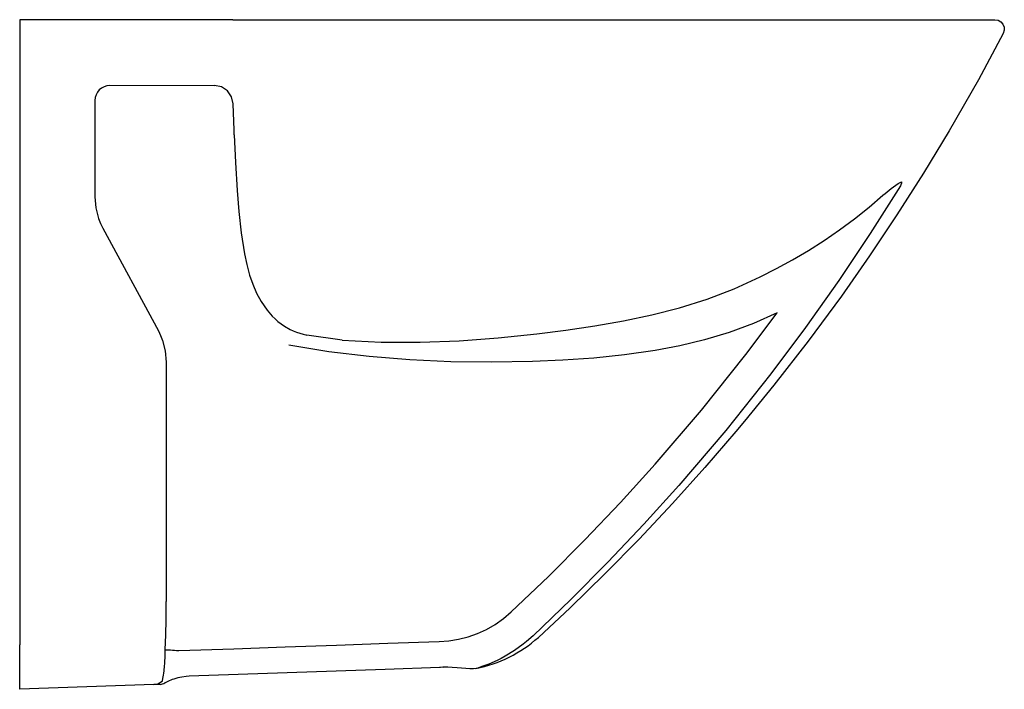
# Model space of a CAD drawing. Extents: x 0 to 0.524, y 0.044 to 0.4.
import ezdxf

# ---------------------------------------------------------------- set-up
doc = ezdxf.new("R2010")
doc.units = 0
doc.header["$MEASUREMENT"] = 0
doc.layers.add('BLOCKS', color=3, linetype='CONTINUOUS')

msp = doc.modelspace()

# ---------------------------------------------------------------- linework, layer by layer
at = {"layer": 'BLOCKS'}
for p, q in [((-4.408817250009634e-05, 0.3999999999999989), (-4.408817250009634e-05, 0.3946901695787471)), ((0.1133751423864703, 0.3999999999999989), (-4.408811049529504e-05, 0.3999999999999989)), ((0.1133751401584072, 0.3999999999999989), (0.5049107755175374, 0.3999999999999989)), ((0.5049107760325, 0.3999999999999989), (0.5187211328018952, 0.3999999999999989)), ((-4.408817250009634e-05, 0.3946901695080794), (-4.408817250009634e-05, 0.3649999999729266)), ((-4.408817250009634e-05, 0.3649999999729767), (-4.408817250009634e-05, 0.06759276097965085)), ((0.103324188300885, 0.364850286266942), (0.04795591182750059, 0.3649999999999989)), ((0.03995591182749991, 0.3569999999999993), (0.03995591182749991, 0.3058468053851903)), ((0.1140009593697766, 0.3412978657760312), (0.1135102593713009, 0.3553496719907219)), ((0.1140902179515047, 0.3387418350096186), (0.1140021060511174, 0.3412650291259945)), ((0.04415967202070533, 0.2892157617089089), (0.07370463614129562, 0.2345063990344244)), ((0.1714533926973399, 0.2296296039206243), (0.1527614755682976, 0.2322861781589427)), ((0.07790839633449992, 0.217875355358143), (0.07790839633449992, 0.090658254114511)), ((0.38116559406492, 0.1813124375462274), (0.3808902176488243, 0.180992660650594)), ((0.3811655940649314, 0.1813124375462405), (0.380890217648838, 0.1809926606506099)), ((-4.408817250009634e-05, 0.04399999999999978), (-4.408817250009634e-05, 0.06759277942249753)), ((0.08107135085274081, 0.04917510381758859), (0.08106029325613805, 0.04917266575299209)), ((0.07126922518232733, 0.04649031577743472), (-4.408817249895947e-05, 0.04399999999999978)), ((0.07444465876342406, 0.04660120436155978), (0.07127109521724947, 0.04649038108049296))]:
    msp.add_line(p, q, dxfattribs=at)
at = {"layer": 'BLOCKS', "flags": 128}
for points in [[(0.518721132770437, 0.3999999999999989), (0.5203760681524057, 0.3997181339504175), (0.5218444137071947, 0.3989044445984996), (0.522961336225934, 0.3976496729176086), (0.5235993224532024, 0.3960968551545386), (0.5236874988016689, 0.3944213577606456), (0.5231493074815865, 0.3926780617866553)], [(0.5231493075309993, 0.3926780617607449), (0.509894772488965, 0.3681143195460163), (0.494276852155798, 0.3408416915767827), (0.4806840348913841, 0.3184008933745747), (0.4665936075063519, 0.2962691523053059), (0.4520474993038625, 0.2745087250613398), (0.4370203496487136, 0.2530776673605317), (0.4193823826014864, 0.2291545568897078), (0.4011330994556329, 0.2056703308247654), (0.3855432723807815, 0.1865397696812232), (0.3808527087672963, 0.181024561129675)], [(0.1135102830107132, 0.3553489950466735), (0.1126518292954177, 0.3590673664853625), (0.1104629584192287, 0.3621933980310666), (0.1072624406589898, 0.3642718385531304), (0.1035163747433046, 0.3649999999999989)], [(0.1140892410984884, 0.3387698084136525), (0.1140892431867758, 0.3387697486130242), (0.1147700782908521, 0.3240192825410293), (0.1156693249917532, 0.3092740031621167), (0.1165516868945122, 0.2979580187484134), (0.117745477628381, 0.286670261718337), (0.1177446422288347, 0.2866768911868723), (0.1194884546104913, 0.2754740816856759), (0.1207032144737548, 0.2698375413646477), (0.1222278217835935, 0.2642622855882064), (0.123910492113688, 0.2593829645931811), (0.1259668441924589, 0.254619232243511), (0.1259554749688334, 0.2546427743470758), (0.1284182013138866, 0.2501027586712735), (0.1315704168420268, 0.24555107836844), (0.134281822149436, 0.2424378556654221), (0.1357637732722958, 0.240980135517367), (0.1373031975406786, 0.2396210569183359), (0.1407810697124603, 0.2370548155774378), (0.1438601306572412, 0.2352774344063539), (0.1454771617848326, 0.2345075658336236), (0.1471121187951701, 0.2338358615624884), (0.1506721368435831, 0.2327242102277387), (0.1522066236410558, 0.2323873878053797), (0.1527614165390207, 0.2322861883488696), (0.1527614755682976, 0.2322861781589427)], [(0.4684055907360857, 0.3116986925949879), (0.4523556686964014, 0.2863516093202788), (0.4356459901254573, 0.2614102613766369), (0.4178794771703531, 0.2363341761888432), (0.3994426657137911, 0.2117196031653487), (0.3755145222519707, 0.1816810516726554), (0.350577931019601, 0.1524186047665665), (0.3319293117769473, 0.1317596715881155), (0.3127910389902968, 0.1115534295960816), (0.2931283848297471, 0.09176638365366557), (0.2729968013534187, 0.07245661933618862)], [(0.4591521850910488, 0.3066456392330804), (0.4591522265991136, 0.3066456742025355), (0.4602527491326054, 0.3075703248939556), (0.4613457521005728, 0.3084816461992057), (0.4624316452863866, 0.3093762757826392), (0.4635077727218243, 0.3102469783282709)], [(0.463507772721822, 0.310246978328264), (0.4647337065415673, 0.3111443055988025), (0.4659345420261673, 0.3120078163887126), (0.4671440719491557, 0.3128326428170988), (0.468292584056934, 0.3135036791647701), (0.4686578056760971, 0.3136647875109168), (0.4689960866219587, 0.3137679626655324)], [(0.468996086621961, 0.3137679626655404), (0.4689234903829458, 0.3130648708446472), (0.4685971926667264, 0.3121276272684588), (0.468419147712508, 0.3117279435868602), (0.4684055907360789, 0.3116986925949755)], [(0.03995591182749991, 0.3058468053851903), (0.04043982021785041, 0.3000468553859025), (0.04193950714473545, 0.2942314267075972), (0.04294704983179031, 0.2916893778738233), (0.04415967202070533, 0.2892157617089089)], [(0.3938443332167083, 0.2632217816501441), (0.4025310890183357, 0.2677061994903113), (0.4110814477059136, 0.2723959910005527), (0.4195493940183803, 0.2773639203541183), (0.4278031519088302, 0.2825688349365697), (0.4360612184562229, 0.2881959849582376), (0.4440251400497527, 0.2940754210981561), (0.4517519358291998, 0.3002576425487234), (0.4591521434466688, 0.3066456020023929), (0.4591521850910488, 0.3066456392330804)], [(0.1714533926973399, 0.2296296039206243), (0.1921509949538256, 0.2285103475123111), (0.2129474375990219, 0.2284702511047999), (0.2337223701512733, 0.2293134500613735), (0.2544306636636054, 0.2308581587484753), (0.2750641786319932, 0.2329898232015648), (0.2904820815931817, 0.234953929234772), (0.3058626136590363, 0.2372360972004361), (0.3210756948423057, 0.2399175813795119), (0.3361226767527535, 0.2430912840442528), (0.3509755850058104, 0.2468753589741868), (0.365592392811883, 0.2514144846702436), (0.379932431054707, 0.2568500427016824), (0.3938443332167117, 0.2632217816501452)], [(0.4028905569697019, 0.2441714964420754), (0.3902394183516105, 0.2385001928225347), (0.3772993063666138, 0.2337125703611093), (0.364235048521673, 0.2297782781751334), (0.3511364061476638, 0.2266132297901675), (0.3380250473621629, 0.2241049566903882), (0.3216490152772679, 0.2217344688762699), (0.3052814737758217, 0.2200590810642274), (0.2889440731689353, 0.2189150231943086), (0.2726388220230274, 0.218206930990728), (0.250920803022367, 0.2178629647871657), (0.2292117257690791, 0.2181559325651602), (0.2074891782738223, 0.2191230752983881), (0.1858336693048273, 0.2208522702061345), (0.1643215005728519, 0.2234601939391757), (0.1430662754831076, 0.2269259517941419)], [(0.2614193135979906, 0.08511197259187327), (0.2812239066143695, 0.1040589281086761), (0.3005732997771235, 0.1234708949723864), (0.3194983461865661, 0.1433830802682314), (0.3379435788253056, 0.1637408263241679), (0.3625375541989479, 0.1924822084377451), (0.3861988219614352, 0.2220491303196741), (0.4028905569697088, 0.244171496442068)], [(0.07370463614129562, 0.2345063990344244), (0.07490281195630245, 0.2320654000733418), (0.07591251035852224, 0.2295256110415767), (0.07739222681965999, 0.2238641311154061), (0.07790839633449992, 0.217875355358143)], [(0.380890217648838, 0.1809926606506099), (0.3644494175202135, 0.1619010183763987), (0.3472271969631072, 0.142762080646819), (0.3294546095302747, 0.123864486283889), (0.311247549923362, 0.1053444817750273), (0.2927301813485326, 0.08732476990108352), (0.275838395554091, 0.07159396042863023)], [(0.07740746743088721, 0.0650681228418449), (0.07768046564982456, 0.07299926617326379), (0.0778418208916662, 0.08093689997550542), (0.07789206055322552, 0.08579703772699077), (0.07790839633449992, 0.090658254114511)], [(0.2231285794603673, 0.06939479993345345), (0.2282560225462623, 0.069791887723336), (0.2333314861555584, 0.07062307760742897), (0.2384698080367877, 0.07193310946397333), (0.2434716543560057, 0.07369469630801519), (0.2482518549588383, 0.07587691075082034), (0.2528179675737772, 0.07847800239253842), (0.2572745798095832, 0.08159265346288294), (0.2614193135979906, 0.08511197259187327)], [(0.08462205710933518, 0.06456945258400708), (0.1138647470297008, 0.06558836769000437), (0.1411806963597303, 0.06654007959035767), (0.168496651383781, 0.06749172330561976), (0.1958126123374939, 0.06844329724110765), (0.2231285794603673, 0.06939479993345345)], [(0.2729968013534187, 0.07245661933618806), (0.2695827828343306, 0.06943438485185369), (0.2678047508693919, 0.06799877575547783), (0.2630964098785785, 0.06459680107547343), (0.2581420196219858, 0.06156431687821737), (0.2560618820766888, 0.06044002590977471), (0.2539581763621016, 0.05938566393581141), (0.2495799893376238, 0.05744153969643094), (0.2463838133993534, 0.05622265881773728), (0.2431300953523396, 0.05514521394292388)], [(0.07729776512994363, 0.06151618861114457), (0.07734152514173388, 0.06328574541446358), (0.07740746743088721, 0.06506812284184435)], [(0.07740746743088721, 0.0650681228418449), (0.07789093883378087, 0.06504782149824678), (0.07852898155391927, 0.06501330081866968), (0.0793075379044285, 0.06496532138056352), (0.08020945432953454, 0.06490494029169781), (0.0812148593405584, 0.06483348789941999), (0.08230160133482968, 0.0647525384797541), (0.08344573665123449, 0.06466387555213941), (0.08462205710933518, 0.06456945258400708)], [(0.07677649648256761, 0.05388530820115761), (0.07688234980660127, 0.05469837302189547), (0.07697448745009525, 0.05554749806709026), (0.07718323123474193, 0.05837158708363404), (0.07729777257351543, 0.06151618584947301)], [(0.07597723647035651, 0.04853349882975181), (0.07615782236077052, 0.04975064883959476), (0.0764201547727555, 0.05144121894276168), (0.07659432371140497, 0.05259627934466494), (0.07677649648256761, 0.05388530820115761)], [(0.223343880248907, 0.05560481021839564), (0.1944252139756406, 0.05459733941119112), (0.09005550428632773, 0.0509602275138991)], [(0.2250159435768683, 0.05568633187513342), (0.2238448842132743, 0.0556239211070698), (0.2233433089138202, 0.0556183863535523)], [(0.2429668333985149, 0.05511409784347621), (0.2428212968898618, 0.05507194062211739), (0.2412637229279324, 0.05487120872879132), (0.2394104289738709, 0.05484656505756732), (0.2373251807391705, 0.05497210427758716), (0.2350122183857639, 0.05519548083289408), (0.2325821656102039, 0.05544448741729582), (0.2300807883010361, 0.05564438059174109), (0.2276051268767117, 0.05573774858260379), (0.2251714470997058, 0.05568960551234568), (0.2250170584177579, 0.0556764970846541)], [(0.07126707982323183, 0.04649024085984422), (0.07338151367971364, 0.04689980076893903), (0.07529517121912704, 0.04794563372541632), (0.07597723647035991, 0.04853349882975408)], [(0.08106029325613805, 0.04917266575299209), (0.08078997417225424, 0.04909028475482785), (0.07903447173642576, 0.04838137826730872), (0.07724740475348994, 0.04745665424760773), (0.07714776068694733, 0.04739616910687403)], [(0.09005639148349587, 0.05094164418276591), (0.08841799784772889, 0.05084641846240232), (0.08627387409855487, 0.05053784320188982), (0.08409476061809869, 0.05005865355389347), (0.08186904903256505, 0.04943203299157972), (0.08107135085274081, 0.04917510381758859)], [(0.07475137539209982, 0.04663260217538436), (0.07444465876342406, 0.04660120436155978)]]:
    msp.add_lwpolyline(points, dxfattribs=at)
at = {"layer": 'BLOCKS'}
for centre, radius, start, end in [((0.04795591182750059, 0.3569999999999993), 0.008000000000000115, 90, 180), ((0.2287843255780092, 0.1244268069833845), 0.07074881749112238, 281.3004100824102, 311.6889472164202), ((0.07435495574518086, 0.0520189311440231), 0.005400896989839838, 274.2092297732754, 301.1379392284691)]:
    msp.add_arc(centre, radius, start, end, dxfattribs=at)

doc.saveas('drawing.dxf')
